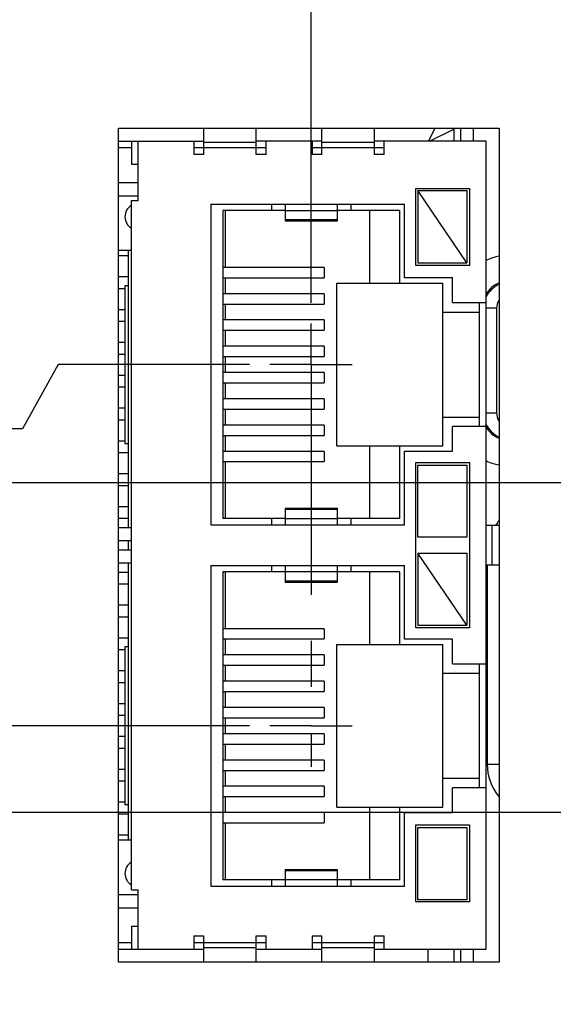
# Model space of a CAD drawing. Header units: inches. Extents: x 0 to 34, y 0 to 22.
# Tile 15 of 29: x 12.7 to 14.4, y 11.5 to 14.5. Entities that reach past the tile are written whole.
import ezdxf

# ---------------------------------------------------------------- set-up
doc = ezdxf.new("R2010")
doc.units = ezdxf.units.IN
doc.header["$LTSCALE"] = 1.87
doc.header["$MEASUREMENT"] = 0
doc.linetypes.add('CENTER', pattern=[0.6, 0.375, -0.075, 0.075, -0.075])
doc.layers.get('0').update_dxf_attribs({"linetype": 'CONTINUOUS'})
doc.layers.add('DEFAULT_1', color=7, linetype='CENTER')
doc.layers.add('DIMENSIONS', color=7, linetype='CONTINUOUS')
doc.styles.get("Standard").update_dxf_attribs({"font": 'txt', "width": 0.8})
doc.dimstyles.new('DIMSTYLE_3', dxfattribs={"dimtxt": 0.125, "dimasz": 0.18, "dimexe": 0.125, "dimexo": 0.0625, "dimgap": 0.09, "dimtad": 0, "dimtih": 1, "dimtoh": 1, "dimlfac": 0.5, "dimzin": 4, "dimdsep": 46, "dimtxsty": 'STANDARD', "dimblk": '_FILLED', "dimblk1": '_FILLED', "dimblk2": '_FILLED', "dimcen": 0.09, "dimadec": 0, "dimazin": 0, "dimtp": 0.01, "dimtm": 0.01, "dimtfac": 1, "dimtofl": 0, "dimtmove": 0, "dimatfit": 3, "dimldrblk": '_FILLED', "dimfxl": 1, "dimtolj": 1, "dimtzin": 4, "dimarcsym": 0})

# ---------------------------------------------------------------- blocks, each defined once
blk = doc.blocks.new('*D19')
at = {"layer": 'DIMENSIONS', "color": 2, "linetype": 'CONTINUOUS'}
blk.add_line((15.0494, 12.0644), (7.8552, 12.0644), dxfattribs=at)
at = {"layer": 'DIMENSIONS', "color": 2, "linetype": 'CONTINUOUS', "insert": (7.7927, 12.1269), "char_height": 0.125, "width": 1.125, "attachment_point": 3, "line_spacing_factor": 0.9}
blk.add_mtext('2.01{\\Ftxt.shx;\\W1.000000;\\H0.125000; }[51.1]', dxfattribs=at)
blk = doc.blocks.new('_FILLED')
at = {"color": 0, "linetype": 'BYBLOCK'}
blk.add_solid([(0, 0), (-1, 0.174), (-1, -0.174)], dxfattribs=at)
blk = doc.blocks.new('*D20')
at = {"layer": 'DIMENSIONS', "color": 2, "linetype": 'CONTINUOUS'}
blk.add_line((13.4464, 12.3284), (7.8552, 12.3284), dxfattribs=at)
at = {"layer": 'DIMENSIONS', "color": 2, "linetype": 'CONTINUOUS', "insert": (7.7927, 12.3909), "char_height": 0.125, "width": 1.125, "attachment_point": 3, "line_spacing_factor": 0.9}
blk.add_mtext('2.14{\\Ftxt.shx;\\W1.000000;\\H0.125000; }[54.5]', dxfattribs=at)
blk = doc.blocks.new('*D21')
at = {"layer": 'DIMENSIONS', "color": 2, "linetype": 'CONTINUOUS'}
for p, q in [((12.8641, 13.4284), (12.7549, 13.233)), ((13.4464, 13.4284), (12.8641, 13.4284)), ((12.7549, 13.233), (7.8552, 13.233))]:
    blk.add_line(p, q, dxfattribs=at)
at = {"layer": 'DIMENSIONS', "color": 2, "linetype": 'CONTINUOUS', "insert": (7.7927, 13.2955), "char_height": 0.125, "width": 1.125, "attachment_point": 3, "line_spacing_factor": 0.9}
blk.add_mtext('2.69{\\Ftxt.shx;\\W1.000000;\\H0.125000; }[68.4]', dxfattribs=at)
blk = doc.blocks.new('*D25')
at = {"layer": 'DIMENSIONS', "color": 2, "linetype": 'CONTINUOUS'}
for p, q in [((14.7579, 13.4114), (14.6332, 13.068)), ((15.2644, 13.4114), (14.7579, 13.4114)), ((14.6332, 13.068), (7.8552, 13.068))]:
    blk.add_line(p, q, dxfattribs=at)
at = {"layer": 'DIMENSIONS', "color": 2, "linetype": 'CONTINUOUS', "insert": (7.7927, 13.1305), "char_height": 0.125, "width": 1.125, "attachment_point": 3, "line_spacing_factor": 0.9}
blk.add_mtext('2.69{\\Ftxt.shx;\\W1.000000;\\H0.125000; }[68.2]', dxfattribs=at)
blk = doc.blocks.new('*D27')
at = {"layer": 'DIMENSIONS', "color": 2, "linetype": 'CONTINUOUS'}
blk.add_line((15.2371, 11.8767), (15.2371, 7.3519), dxfattribs=at)
at = {"layer": 'DIMENSIONS', "color": 2, "linetype": 'CONTINUOUS', "insert": (15.1746, 7.2894), "char_height": 0.125, "width": 1.125, "attachment_point": 3, "rotation": 90, "line_spacing_factor": 0.9}
blk.add_mtext('3.29{\\Ftxt.shx;\\W1.000000;\\H0.125000; }[83.4]', dxfattribs=at)
blk = doc.blocks.new('*D31')
at = {"layer": 'DIMENSIONS', "color": 2, "linetype": 'CONTINUOUS'}
blk.add_line((13.6341, 13.6161), (13.6341, 15.6649), dxfattribs=at)
at = {"layer": 'DIMENSIONS', "color": 2, "linetype": 'CONTINUOUS', "insert": (13.5716, 15.7274), "char_height": 0.125, "width": 1.125, "attachment_point": 1, "rotation": 90, "line_spacing_factor": 0.9}
blk.add_mtext('2.48{\\Ftxt.shx;\\W1.000000;\\H0.125000; }[63.1]', dxfattribs=at)
blk = doc.blocks.new('*D33')
at = {"layer": 'DIMENSIONS', "color": 2, "linetype": 'CONTINUOUS'}
blk.add_line((15.4521, 13.5991), (15.4521, 15.6649), dxfattribs=at)
at = {"layer": 'DIMENSIONS', "color": 2, "linetype": 'CONTINUOUS', "insert": (15.3896, 15.7274), "char_height": 0.125, "width": 1.125, "attachment_point": 1, "rotation": 90, "line_spacing_factor": 0.9}
blk.add_mtext('3.39{\\Ftxt.shx;\\W1.000000;\\H0.125000; }[86.2]', dxfattribs=at)

msp = doc.modelspace()

# ---------------------------------------------------------------- linework, layer by layer
at = {"color": 3, "linetype": 'CONTINUOUS'}
for p, q in [((13.0471, 11.6084), (13.0471, 14.1484)), ((13.0471, 14.1484), (14.2071, 14.1484)), ((14.2071, 14.1484), (14.2071, 11.6084)), ((14.2071, 11.6084), (13.0471, 11.6084))]:
    msp.add_line(p, q, dxfattribs=at)
at = {"color": 7, "linetype": 'CONTINUOUS'}
for p, q in [((13.3071, 14.0684), (13.3071, 14.1484)), ((13.4671, 14.0684), (13.4671, 14.1484)), ((13.6671, 14.0684), (13.6671, 14.1484)), ((13.8271, 14.0684), (13.8271, 14.1484)), ((14.0116, 14.1485), (13.9915, 14.1084)), ((13.9953, 14.1084), (14.069, 14.1453)), ((14.0722, 14.1484), (14.069, 14.1453)), ((14.069, 14.1453), (14.069, 14.1084)), ((14.089, 14.1484), (14.089, 14.1084)), ((14.1284, 14.1484), (14.1284, 14.1084)), ((13.0471, 14.1084), (13.3071, 14.1084)), ((13.0871, 14.1084), (13.0871, 14.0384)), ((13.1071, 13.9284), (13.1071, 14.1084)), ((13.2771, 14.1084), (13.2771, 14.0684)), ((13.4671, 14.1044), (13.3071, 14.1044)), ((13.6671, 14.1084), (13.4671, 14.1084)), ((13.4971, 14.0684), (13.4971, 14.1084)), ((13.6371, 14.1084), (13.6371, 14.0684)), ((13.8271, 14.1044), (13.6671, 14.1044)), ((14.1671, 14.1084), (13.8271, 14.1084)), ((13.8571, 14.0684), (13.8571, 14.1084)), ((14.1671, 11.6484), (14.1671, 14.1084)), ((13.0871, 14.0884), (13.0471, 14.0884)), ((13.4971, 14.0884), (13.2771, 14.0884)), ((13.3071, 14.0684), (13.2771, 14.0684)), ((13.4971, 14.0684), (13.4671, 14.0684)), ((13.8571, 14.0884), (13.6371, 14.0884)), ((13.6671, 14.0684), (13.6371, 14.0684)), ((13.8571, 14.0684), (13.8271, 14.0684)), ((13.0871, 14.0384), (13.1071, 14.0384)), ((13.0471, 13.9824), (13.1071, 13.9824)), ((13.0471, 13.9424), (13.1071, 13.9424)), ((13.9531, 13.7304), (13.9531, 13.9644)), ((13.9531, 13.9644), (14.1171, 13.9644)), ((13.9591, 13.9584), (13.9591, 13.7384)), ((14.1091, 13.7384), (13.9591, 13.9584)), ((13.9591, 13.9584), (14.1091, 13.9584)), ((14.1091, 13.9584), (14.1091, 13.7384)), ((14.1171, 13.9644), (14.1171, 13.7304)), ((13.0871, 11.8284), (13.0871, 13.9284)), ((13.0871, 13.9284), (13.1071, 13.9284)), ((13.3291, 13.9164), (13.3291, 12.9404)), ((13.3291, 13.9164), (13.9191, 13.9164)), ((13.5151, 13.8974), (13.5151, 13.9164)), ((13.5551, 13.9164), (13.5551, 13.8659)), ((13.7151, 13.8659), (13.7151, 13.9164)), ((13.7551, 13.9164), (13.7551, 13.8974)), ((13.9191, 13.6924), (13.9191, 13.9164)), ((13.3651, 13.8974), (13.3651, 12.9594)), ((13.5551, 13.8974), (13.3651, 13.8974)), ((13.3731, 13.7241), (13.3731, 13.8974)), ((13.7151, 13.8968), (13.5551, 13.8968)), ((13.9031, 13.8974), (13.7151, 13.8974)), ((13.8131, 13.6764), (13.8131, 13.8974)), ((13.9031, 13.8974), (13.9031, 13.6764)), ((13.5551, 13.8699), (13.7151, 13.8699)), ((13.5551, 13.8659), (13.7151, 13.8659)), ((13.0871, 13.7759), (13.0471, 13.7759)), ((13.0771, 13.7759), (13.0771, 12.9324)), ((13.0471, 13.7604), (13.0771, 13.7604)), ((13.9591, 13.7384), (14.1091, 13.7384)), ((13.6737, 13.7241), (13.3651, 13.7241)), ((13.6737, 13.7241), (13.6737, 13.6927)), ((14.1171, 13.7304), (13.9531, 13.7304)), ((13.0471, 13.6964), (13.0771, 13.6964)), ((13.3651, 13.6927), (13.6737, 13.6927)), ((13.3731, 13.6441), (13.3731, 13.6927)), ((13.7131, 13.1804), (13.7131, 13.6764)), ((13.7131, 13.6764), (14.0351, 13.6764)), ((14.0651, 13.6924), (13.9191, 13.6924)), ((14.0351, 13.1804), (14.0351, 13.6764)), ((14.0651, 13.6174), (14.0651, 13.6924)), ((13.0471, 13.6604), (13.0671, 13.6604)), ((13.0671, 13.6684), (13.0671, 13.1884)), ((13.0771, 13.6684), (13.0671, 13.6684)), ((13.6737, 13.6441), (13.3651, 13.6441)), ((13.6737, 13.6441), (13.6737, 13.6127)), ((13.3651, 13.6127), (13.6737, 13.6127)), ((13.3731, 13.5641), (13.3731, 13.6127)), ((14.0651, 13.6174), (14.1671, 13.6174)), ((14.1471, 13.2394), (14.1471, 13.6174)), ((13.0471, 13.5964), (13.0671, 13.5964)), ((14.0351, 13.5884), (14.1471, 13.5884)), ((14.1992, 13.6006), (14.1671, 13.6006)), ((14.1992, 13.6006), (14.1992, 13.2802)), ((13.0471, 13.5604), (13.0671, 13.5604)), ((13.6737, 13.5641), (13.3651, 13.5641)), ((13.6737, 13.5641), (13.6737, 13.5327)), ((13.3651, 13.5327), (13.6737, 13.5327)), ((13.3731, 13.4841), (13.3731, 13.5327)), ((13.0471, 13.4964), (13.0671, 13.4964)), ((13.6737, 13.4841), (13.3651, 13.4841)), ((13.6737, 13.4841), (13.6737, 13.4527)), ((13.0471, 13.4604), (13.0671, 13.4604)), ((13.3651, 13.4527), (13.6737, 13.4527)), ((13.3731, 13.4041), (13.3731, 13.4527)), ((13.6737, 13.4041), (13.3651, 13.4041)), ((13.6737, 13.4041), (13.6737, 13.3727)), ((13.0471, 13.3964), (13.0671, 13.3964)), ((13.3651, 13.3727), (13.6737, 13.3727)), ((13.3731, 13.3241), (13.3731, 13.3727)), ((13.0471, 13.3604), (13.0671, 13.3604)), ((13.6737, 13.3241), (13.3651, 13.3241)), ((13.6737, 13.3241), (13.6737, 13.2927)), ((13.0471, 13.2964), (13.0671, 13.2964)), ((13.3651, 13.2927), (13.6737, 13.2927)), ((13.3731, 13.2441), (13.3731, 13.2927)), ((13.0471, 13.2604), (13.0671, 13.2604)), ((14.0351, 13.2684), (14.1471, 13.2684)), ((14.1992, 13.2802), (14.1671, 13.2802)), ((13.6737, 13.2441), (13.3651, 13.2441)), ((13.6737, 13.2441), (13.6737, 13.2127)), ((14.0651, 13.1644), (14.0651, 13.2394)), ((14.1671, 13.2394), (14.0651, 13.2394)), ((13.0471, 13.1964), (13.0671, 13.1964)), ((13.3651, 13.2127), (13.6737, 13.2127)), ((13.3731, 13.1641), (13.3731, 13.2127)), ((13.0671, 13.1884), (13.0771, 13.1884)), ((13.6737, 13.1641), (13.3651, 13.1641)), ((13.6737, 13.1641), (13.6737, 13.1327)), ((13.7131, 13.1804), (14.0351, 13.1804)), ((13.8131, 12.9594), (13.8131, 13.1804)), ((13.9031, 13.1804), (13.9031, 12.9594)), ((13.9191, 12.9404), (13.9191, 13.1644)), ((13.9191, 13.1644), (14.0651, 13.1644)), ((13.0471, 13.1604), (13.0771, 13.1604)), ((13.3651, 13.1327), (13.6737, 13.1327)), ((13.3731, 12.9594), (13.3731, 13.1327)), ((13.9531, 12.6264), (13.9531, 13.1304)), ((13.9531, 13.1304), (14.1171, 13.1304)), ((13.9591, 12.9024), (13.9591, 13.1224)), ((13.9591, 13.1224), (14.1091, 13.1224)), ((14.1091, 13.1224), (14.1091, 12.9024)), ((14.1171, 13.1304), (14.1171, 12.6264)), ((13.0471, 13.0964), (13.0771, 13.0964)), ((13.0471, 13.0604), (13.0771, 13.0604)), ((13.0471, 12.9964), (13.0771, 12.9964)), ((13.5551, 12.9909), (13.5551, 12.9404)), ((13.5551, 12.9909), (13.7151, 12.9909)), ((13.7151, 12.9869), (13.5551, 12.9869)), ((13.7151, 12.9404), (13.7151, 12.9909)), ((13.0471, 12.9604), (13.0771, 12.9604)), ((13.5551, 12.9594), (13.3651, 12.9594)), ((13.5151, 12.9404), (13.5151, 12.9594)), ((13.5551, 12.96), (13.7151, 12.96)), ((13.9031, 12.9594), (13.7151, 12.9594)), ((13.7551, 12.9594), (13.7551, 12.9404)), ((13.0471, 12.9324), (13.0871, 12.9324)), ((13.3291, 12.9404), (13.9191, 12.9404)), ((14.2071, 12.9384), (14.1671, 12.9384)), ((14.1847, 12.9384), (14.1847, 12.8184)), ((14.1091, 12.9024), (13.9591, 12.9024)), ((13.0471, 12.8924), (13.0871, 12.8924)), ((13.0471, 12.8644), (13.0871, 12.8644)), ((13.0771, 12.8924), (13.0771, 12.8644)), ((13.9591, 12.8544), (13.9591, 12.6344)), ((14.1091, 12.6344), (13.9591, 12.8544)), ((13.9591, 12.8544), (14.1091, 12.8544)), ((14.1091, 12.8544), (14.1091, 12.6344)), ((13.0471, 12.8244), (13.0871, 12.8244)), ((13.0771, 12.8244), (13.0771, 11.9809)), ((13.3291, 12.8164), (13.3291, 11.8404)), ((13.3291, 12.8164), (13.9191, 12.8164)), ((13.5151, 12.7974), (13.5151, 12.8164)), ((13.5551, 12.8164), (13.5551, 12.7659)), ((13.7151, 12.7659), (13.7151, 12.8164)), ((13.7551, 12.8164), (13.7551, 12.7974)), ((13.9191, 12.5924), (13.9191, 12.8164)), ((14.1671, 12.8184), (14.2071, 12.8184)), ((14.1708, 12.8184), (14.1708, 12.212)), ((13.0471, 12.7964), (13.0771, 12.7964)), ((13.3651, 12.7974), (13.3651, 11.8594)), ((13.5551, 12.7974), (13.3651, 12.7974)), ((13.3731, 12.6241), (13.3731, 12.7974)), ((13.7151, 12.7968), (13.5551, 12.7968)), ((13.9031, 12.7974), (13.7151, 12.7974)), ((13.8131, 12.5764), (13.8131, 12.7974)), ((13.9031, 12.7974), (13.9031, 12.5764)), ((13.0471, 12.7604), (13.0771, 12.7604)), ((13.5551, 12.7699), (13.7151, 12.7699)), ((13.5551, 12.7659), (13.7151, 12.7659)), ((13.0471, 12.6964), (13.0771, 12.6964)), ((13.0471, 12.6604), (13.0771, 12.6604)), ((13.6737, 12.6241), (13.3651, 12.6241)), ((13.6737, 12.6241), (13.6737, 12.5927)), ((14.1171, 12.6264), (13.9531, 12.6264)), ((13.9591, 12.6344), (14.1091, 12.6344)), ((13.0471, 12.5964), (13.0771, 12.5964)), ((13.0671, 12.5684), (13.0671, 12.0884)), ((13.0771, 12.5684), (13.0671, 12.5684)), ((13.3651, 12.5927), (13.6737, 12.5927)), ((13.3731, 12.5441), (13.3731, 12.5927)), ((13.7131, 12.0804), (13.7131, 12.5764)), ((13.7131, 12.5764), (14.0351, 12.5764)), ((14.0651, 12.5924), (13.9191, 12.5924)), ((14.0351, 12.0804), (14.0351, 12.5764)), ((14.0651, 12.5174), (14.0651, 12.5924)), ((13.0471, 12.5604), (13.0671, 12.5604)), ((13.6737, 12.5441), (13.3651, 12.5441)), ((13.6737, 12.5441), (13.6737, 12.5127)), ((13.3651, 12.5127), (13.6737, 12.5127)), ((13.3731, 12.4641), (13.3731, 12.5127)), ((14.0651, 12.5174), (14.1671, 12.5174)), ((14.1471, 12.1394), (14.1471, 12.5174)), ((13.0471, 12.4964), (13.0671, 12.4964)), ((14.0351, 12.4884), (14.1471, 12.4884)), ((13.0471, 12.4604), (13.0671, 12.4604)), ((13.6737, 12.4641), (13.3651, 12.4641)), ((13.6737, 12.4641), (13.6737, 12.4327)), ((13.3651, 12.4327), (13.6737, 12.4327)), ((13.3731, 12.3841), (13.3731, 12.4327)), ((13.0471, 12.3964), (13.0671, 12.3964)), ((13.6737, 12.3841), (13.3651, 12.3841)), ((13.6737, 12.3841), (13.6737, 12.3527)), ((13.0471, 12.3604), (13.0671, 12.3604)), ((13.3651, 12.3527), (13.6737, 12.3527)), ((13.3731, 12.3041), (13.3731, 12.3527)), ((13.0471, 12.2964), (13.0671, 12.2964)), ((13.6737, 12.3041), (13.3651, 12.3041)), ((13.6737, 12.3041), (13.6737, 12.2727)), ((13.3651, 12.2727), (13.6737, 12.2727)), ((13.3731, 12.2241), (13.3731, 12.2727)), ((13.0471, 12.2604), (13.0671, 12.2604)), ((13.6737, 12.2241), (13.3651, 12.2241)), ((13.6737, 12.2241), (13.6737, 12.1927)), ((14.1708, 12.212), (14.2071, 12.212)), ((13.0471, 12.1964), (13.0671, 12.1964)), ((13.3651, 12.1927), (13.6737, 12.1927)), ((13.3731, 12.1441), (13.3731, 12.1927)), ((13.0471, 12.1604), (13.0671, 12.1604)), ((13.6737, 12.1441), (13.3651, 12.1441)), ((13.6737, 12.1441), (13.6737, 12.1127)), ((14.0351, 12.1684), (14.1471, 12.1684)), ((14.0651, 12.0644), (14.0651, 12.1394)), ((14.1671, 12.1394), (14.0651, 12.1394)), ((13.0471, 12.0964), (13.0671, 12.0964)), ((13.0671, 12.0884), (13.0771, 12.0884)), ((13.3651, 12.1127), (13.6737, 12.1127)), ((13.3731, 12.0641), (13.3731, 12.1127)), ((13.0471, 12.0604), (13.0771, 12.0604)), ((13.6737, 12.0641), (13.3651, 12.0641)), ((13.6737, 12.0641), (13.6737, 12.0327)), ((13.7131, 12.0804), (14.0351, 12.0804)), ((13.8131, 11.8594), (13.8131, 12.0804)), ((13.9031, 12.0804), (13.9031, 11.8594)), ((13.9191, 11.8404), (13.9191, 12.0644)), ((13.9191, 12.0644), (14.0651, 12.0644)), ((13.3651, 12.0327), (13.6737, 12.0327)), ((13.3731, 11.8594), (13.3731, 12.0327)), ((13.9531, 11.7924), (13.9531, 12.0264)), ((13.9531, 12.0264), (14.1171, 12.0264)), ((14.1171, 12.0264), (14.1171, 11.7924)), ((13.0471, 11.9964), (13.0771, 11.9964)), ((13.9591, 11.7984), (13.9591, 12.0184)), ((13.9591, 12.0184), (14.1091, 12.0184)), ((14.1091, 12.0184), (14.1091, 11.7984)), ((13.0471, 11.9809), (13.0871, 11.9809)), ((13.5551, 11.8909), (13.5551, 11.8404)), ((13.5551, 11.8909), (13.7151, 11.8909)), ((13.7151, 11.8869), (13.5551, 11.8869)), ((13.7151, 11.8404), (13.7151, 11.8909)), ((13.5551, 11.8594), (13.3651, 11.8594)), ((13.5151, 11.8404), (13.5151, 11.8594)), ((13.5551, 11.86), (13.7151, 11.86)), ((13.9031, 11.8594), (13.7151, 11.8594)), ((13.7551, 11.8594), (13.7551, 11.8404)), ((13.0471, 11.8144), (13.1071, 11.8144)), ((13.0871, 11.8284), (13.1071, 11.8284)), ((13.1071, 11.6484), (13.1071, 11.8284)), ((13.3291, 11.8404), (13.9191, 11.8404)), ((14.1171, 11.7924), (13.9531, 11.7924)), ((14.1091, 11.7984), (13.9591, 11.7984)), ((13.0471, 11.7744), (13.1071, 11.7744)), ((13.0871, 11.7184), (13.0871, 11.6484)), ((13.0871, 11.7184), (13.1071, 11.7184)), ((13.0471, 11.6684), (13.0871, 11.6684)), ((13.2771, 11.6884), (13.2771, 11.6484)), ((13.2771, 11.6884), (13.3071, 11.6884)), ((13.2771, 11.6684), (13.4971, 11.6684)), ((13.3071, 11.6084), (13.3071, 11.6884)), ((13.4671, 11.6084), (13.4671, 11.6884)), ((13.4671, 11.6884), (13.4971, 11.6884)), ((13.4971, 11.6484), (13.4971, 11.6884)), ((13.6371, 11.6884), (13.6371, 11.6484)), ((13.6371, 11.6884), (13.6671, 11.6884)), ((13.6371, 11.6684), (13.8571, 11.6684)), ((13.6671, 11.6084), (13.6671, 11.6884)), ((13.8271, 11.6084), (13.8271, 11.6884)), ((13.8271, 11.6884), (13.8571, 11.6884)), ((13.8571, 11.6484), (13.8571, 11.6884)), ((13.0471, 11.6484), (13.3071, 11.6484)), ((13.4671, 11.6524), (13.3071, 11.6524)), ((13.4671, 11.6484), (13.6671, 11.6484)), ((13.8271, 11.6524), (13.6671, 11.6524)), ((13.8271, 11.6484), (14.1671, 11.6484)), ((13.9903, 11.6484), (13.9903, 11.6084)), ((14.069, 11.6484), (14.069, 11.6084)), ((14.089, 11.6484), (14.089, 11.6084)), ((14.1284, 11.6484), (14.1284, 11.6084))]:
    msp.add_line(p, q, dxfattribs=at)
for centre, radius, start, end in [((14.0301, 14.1452), 0.0389, 0.0279, 4.7501), ((13.1071, 13.8784), 0.04, 120.3947, 239.6176), ((14.2359, 13.6029), 0.158, 100.4894, 115.9113), ((14.2386, 13.6005), 0.0787, 113.6352, 155.8288), ((14.2357, 13.6035), 0.0787, 111.4542, 150.744), ((14.2386, 13.2803), 0.0787, 204.1722, 246.3651), ((14.2357, 13.2773), 0.0787, 209.7104, 248.5534), ((14.2359, 13.2779), 0.158, 244.0652, 259.4493), ((14.3287, 12.8526), 0.158, 140.8823, 146.9061), ((14.3283, 12.212), 0.1575, 180.0056, 219.1249), ((13.1071, 11.8784), 0.04, 120.3947, 239.6176)]:
    msp.add_arc(centre, radius, start, end, dxfattribs=at)
for points in [[(14.2065, 13.6234), (14.2019, 13.6169), (14.1992, 13.6086), (14.1992, 13.6006)], [(14.1992, 13.2802), (14.1992, 13.2722), (14.2019, 13.2639), (14.2065, 13.2574)]]:
    msp.add_open_spline(points, degree=3, dxfattribs=at)
at = {"layer": 'DEFAULT_1', "color": 7, "linetype": 'CENTER'}
for p, q in [((13.6341, 13.4284), (13.6341, 13.5536)), ((13.6341, 13.4284), (13.5089, 13.4284)), ((13.6341, 13.4284), (13.6341, 12.2093)), ((13.6341, 13.4284), (13.7593, 13.4284)), ((13.6341, 12.3284), (13.5089, 12.3284)), ((13.6341, 12.3284), (13.7593, 12.3284)), ((13.6341, 12.2093), (13.6341, 12.2032))]:
    msp.add_line(p, q, dxfattribs=at)

# ---------------------------------------------------------------- dimensions: what is measured, and where the dimension line sits
at = {"layer": 'DIMENSIONS', "color": 2, "linetype": 'CONTINUOUS'}
for feature_location, offset, dtype, origin, picture, middle in [((13.6341, 13.6161), (0, 2.0488), 1, (8.6667, 13.5536), '*D31', (13.6341, 16.2899)), ((15.4521, 13.5991), (0, 2.0658), 1, (8.6667, 13.5366), '*D33', (15.4521, 16.2899)), ((13.4464, 13.4284), (-5.5913, -0.1954), 0, (13.5089, 8.0401), '*D21', (7.2302, 13.233)), ((15.2644, 13.4114), (-7.4093, -0.3434), 0, (15.3269, 8.0401), '*D25', (7.2302, 13.068)), ((13.4464, 12.3284), (-5.5913, 0), 0, (13.5089, 8.0401), '*D20', (7.2302, 12.3284)), ((15.0494, 12.0644), (-7.1943, 0), 0, (15.1119, 8.0401), '*D19', (7.2302, 12.0644)), ((15.2371, 11.8767), (0, -4.5248), 1, (8.6667, 11.9392), '*D27', (15.2371, 6.7269))]:
    dim = msp.add_ordinate_dim(feature_location=feature_location, offset=offset, dtype=dtype, origin=origin, dimstyle='DIMSTYLE_3', override={"dimtad": 1, "dimtih": 0, "dimtoh": 0}, dxfattribs=at)
    dim.commit()
    dim.dimension.update_dxf_attribs({"geometry": picture, "text_midpoint": middle})

doc.saveas('drawing.dxf')
